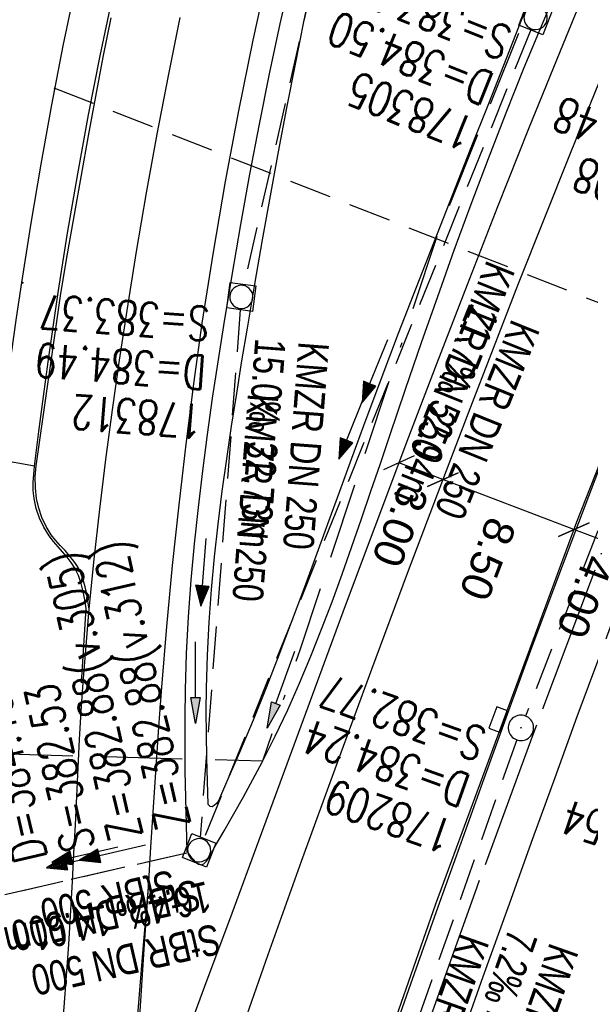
# Model space of a CAD drawing. Extents: x 508366 to 508911, y 448017 to 448810.
# Tile 27 of 46: x 508545 to 508579, y 448359 to 448417. Entities that reach past the tile are written whole.
import ezdxf

# ---------------------------------------------------------------- set-up
doc = ezdxf.new("R2010")
doc.units = 0
doc.header["$LTSCALE"] = 10
doc.header["$MEASUREMENT"] = 0
for name, pattern in [('ACAD_ISO16W100', [73, 15, -6.5, 15, -6.5, 15, -7, 1, -7]), ('ACHSE', [5.5, 4, -0.5, 0.5, -0.5]), ('AUSGEZOGEN', [0]), ('LT00', [0]), ('LT12', [0.4, 0.3, -0.1]), ('LT17', [0.15, 0.1, -0.05]), ('STRICHLINIE2', [0.375, 0.25, -0.125])]:
    doc.linetypes.add(name, pattern=pattern)
doc.layers.get('0').update_dxf_attribs({"linetype": 'LT00'})
for name, color, linetype in [('--EK_FBR', 250, 'LT00'), ('--EK_Halt-Pfeil', 4, 'LT00'), ('--EK_Haltung', 7, 'STRICHLINIE2'), ('--EK_Haltung-Text', 140, 'LT00'), ('--EK_Schacht-Text', 5, 'LT00'), ('--EK_ST-93-1', 30, 'LT17'), ('--EL_Halt-Pfeil', 4, 'LT00'), ('--EL_Haltung', 182, 'STRICHLINIE2'), ('--EL_Haltung-Text', 182, 'LT00'), ('-AX-093', 35, 'ACHSE'), ('BAB-KABEL', 220, 'ACAD_ISO16W100'), ('BEMAßUNG', 255, 'Continuous'), ('DL', 182, 'LT12'), ('DL_PFEIL', 201, 'LT00'), ('DL_TEXT', 182, 'LT00'), ('PFEIL', 140, 'AUSGEZOGEN'), ('V125_AFBR_BAB', 250, 'LT00'), ('V125_GEHWEG', 250, 'LT00'), ('V125_GRABEN', 250, 'LT00'), ('V125_H_BORD', 8, 'LT00'), ('V125_KA_MULD', 182, 'LT00'), ('V125_KA_PRUF', 182, 'LT00'), ('V125_LD_MARK', 250, 'LT00'), ('V125_PARK_MS', 1, 'LT00'), ('V125_SINKK', 182, 'LT00')]:
    doc.layers.add(name, color=color, linetype=linetype)
doc.styles.add('Arial', font='ARIAL.TTF')
doc.styles.add('Haltungsbeschriftung', font='ARIAL.TTF', dxfattribs={"width": 0.75})
doc.styles.add('schachtbeschriftung', font='romans.shx', dxfattribs={"width": 0.75, "height": 2})

# ---------------------------------------------------------------- blocks, each defined once
blk = doc.blocks.new('Pfreil3')
at = {"layer": 'PFEIL'}
blk.add_hatch(color=256, dxfattribs=at).paths.add_polyline_path([(-1.549, 0.273), (-1.549, -0.273), (0, 0)])
for p, q in [((-1.549, 0), (-4.831, 0)), ((-1.549, -0.273), (-1.549, 0.273)), ((-1.549, 0.273), (0, 0)), ((0, 0), (-1.549, -0.273))]:
    blk.add_line(p, q, dxfattribs=at)
blk = doc.blocks.new('SYMB0011')
at = {"color": 0, "linetype": 'ByBlock'}
for p, q in [((0.5, 0), (-0.5, 0)), ((0, 0.5), (0, -0.5))]:
    blk.add_line(p, q, dxfattribs=at)
blk = doc.blocks.new('SYMB0003')
at = {"color": 0, "linetype": 'ByBlock'}
for p, q in [((-0.015712, 0), (0.010166, 0.012015)), ((0, -0.021257), (-0.015712, 0)), ((0.010166, 0.012015), (0, -0.021257))]:
    blk.add_line(p, q, dxfattribs=at)
for points in [[(-0.031395, 0.499013), (-0.093691, 0.491144), (-0.154509, 0.475528), (-0.21289, 0.452414), (-0.267913, 0.422164), (-0.318712, 0.385257), (-0.364484, 0.342274), (-0.404509, 0.293893), (-0.438154, 0.240877), (-0.464888, 0.184062), (-0.484292, 0.124345), (-0.496058, 0.062667), (-0.5, 0)], [(0.5, 0), (0.496057, 0.062667), (0.484292, 0.124345), (0.464888, 0.184062), (0.438153, 0.240877), (0.404509, 0.293893), (0.364484, 0.342274), (0.318712, 0.385257), (0.267913, 0.422164), (0.21289, 0.452414), (0.154509, 0.475528), (0.093691, 0.491144), (0.031395, 0.499013), (-0.031395, 0.499013)], [(-0.5, 0), (-0.496058, -0.062667), (-0.484292, -0.124345), (-0.464888, -0.184062), (-0.438154, -0.240877), (-0.404509, -0.293893), (-0.364485, -0.342274), (-0.318712, -0.385257), (-0.267914, -0.422164), (-0.21289, -0.452414), (-0.154509, -0.475529), (-0.093691, -0.491144), (-0.031395, -0.499014), (0.031395, -0.499014)], [(0.031395, -0.499014), (0.093691, -0.491144), (0.154509, -0.475529), (0.21289, -0.452414), (0.267914, -0.422164), (0.318712, -0.385257), (0.364485, -0.342274), (0.404509, -0.293893), (0.438154, -0.240877), (0.464889, -0.184062), (0.484292, -0.124345), (0.496058, -0.062667), (0.5, 0)]]:
    blk.add_lwpolyline(points, dxfattribs=at)
blk = doc.blocks.new('SYMB0652')
at = {"color": 0, "linetype": 'ByBlock'}
blk.add_lwpolyline([(-0.15, -0.075), (0.15, -0.075), (0.15, 0.075), (-0.15, 0.075), (-0.15, -0.075)], dxfattribs=at)
blk = doc.blocks.new('SYMB1210')
at = {"color": 0, "linetype": 'ByBlock'}
blk.add_line((0.018815, -0.179014), (0.055623, -0.17119), dxfattribs=at)
for points in [[(-0.2, -0.2), (-0.2, 0.2), (0.2, 0.2), (0.2, -0.2), (-0.2, -0.2)], [(0.018815, 0.179014), (-0.018815, 0.179014), (-0.055623, 0.17119), (-0.09, 0.155885), (-0.120444, 0.133766), (-0.145623, 0.105801), (-0.164438, 0.073213), (-0.176067, 0.037424), (-0.18, 0)], [(0.18, 0), (0.176067, 0.037424), (0.164438, 0.073213), (0.145623, 0.105801), (0.120444, 0.133766), (0.09, 0.155885), (0.055623, 0.17119), (0.018815, 0.179014)], [(-0.18, 0), (-0.176067, -0.037424), (-0.164438, -0.073213), (-0.145623, -0.105801), (-0.120444, -0.133766), (-0.09, -0.155885), (-0.055623, -0.17119), (-0.018815, -0.179014), (0.018815, -0.179014)], [(0.055623, -0.17119), (0.09, -0.155885), (0.120444, -0.133766), (0.145623, -0.105801), (0.164438, -0.073213), (0.176067, -0.037424), (0.18, 0)]]:
    blk.add_lwpolyline(points, dxfattribs=at)
blk = doc.blocks.new('_Oblique')
at = {"color": 0, "linetype": 'ByBlock', "lineweight": -2}
blk.add_line((-0.5, -0.5), (0.5, 0.5), dxfattribs=at)
blk = doc.blocks.new('SYMB0070')
at = {"color": 0, "linetype": 'ByBlock'}
for p, q in [((-0.5, 0), (0.2, 0)), ((0.5, 0), (0.2, 0.1)), ((0.2, 0.1), (0.2, 0)), ((0.468, 0), (0.21, 0.086)), ((0.21, 0.086), (0.21, -0.086)), ((0.21, -0.086), (0.468, 0)), ((0.22, -0.072), (0.437, 0)), ((0.23, -0.058), (0.405, 0)), ((0.24, -0.045), (0.374, 0)), ((0.342, 0), (0.25, 0.031)), ((0.25, 0.031), (0.25, -0.031)), ((0.25, -0.031), (0.342, 0)), ((0.26, -0.017), (0.31, 0)), ((0.27, -0.003), (0.279, 0))]:
    blk.add_line(p, q, dxfattribs=at)
for points in [[(0.2, 0), (0.2, -0.1), (0.5, 0)], [(0.437, 0), (0.22, 0.072), (0.22, -0.072)], [(0.405, 0), (0.23, 0.058), (0.23, -0.058)], [(0.374, 0), (0.24, 0.045), (0.24, -0.045)], [(0.31, 0), (0.26, 0.017), (0.26, -0.017)], [(0.279, 0), (0.27, 0.003), (0.27, -0.003)]]:
    blk.add_lwpolyline(points, dxfattribs=at)

msp = doc.modelspace()

# ---------------------------------------------------------------- linework, layer by layer
at = {"layer": '--EK_FBR', "color": 2}
for points in [[(508626.469, 448497.705), (508616.197, 448476.875), (508605.921, 448454.856), (508595.874, 448432.15), (508586.568, 448410.009), (508577.699, 448387.484), (508569.382, 448364.954), (508561.383, 448342.031), (508553.96, 448319.302), (508546.614, 448295.314), (508539.721, 448270.71), (508533.566, 448247.002), (508527.759, 448222.598), (508522.528, 448198.422), (508517.808, 448174.187), (508513.382, 448149.598), (508509.347, 448125.186), (508505.724, 448100.686)], [(508570.748, 448356.605), (508572.197, 448360.682), (508573.657, 448364.755), (508575.125, 448368.826), (508576.428, 448372.419), (508577.738, 448376.009), (508579.058, 448379.595), (508580.388, 448383.178), (508581.731, 448386.755), (508583.089, 448390.327), (508584.463, 448393.893), (508585.855, 448397.451), (508587.239, 448400.934), (508588.642, 448404.41), (508590.061, 448407.88), (508591.494, 448411.343), (508592.941, 448414.801), (508594.401, 448418.254)], [(508539.292, 448313.724), (508539.95, 448316.106), (508540.592, 448318.493), (508541.216, 448320.884), (508541.819, 448323.281), (508542.464, 448325.963), (508543.078, 448328.654), (508543.658, 448331.351), (508544.204, 448334.056), (508544.776, 448337.114), (508545.3, 448340.18), (508545.776, 448343.254), (508546.202, 448346.335), (508546.418, 448348.055), (508546.619, 448349.778), (508546.808, 448351.501), (508547.173, 448355.19), (508547.489, 448358.883), (508547.757, 448362.58), (508547.98, 448366.28)]]:
    msp.add_lwpolyline(points, dxfattribs=at)
at = {"layer": '--EK_FBR'}
for points in [[(508551.493, 448351.321), (508551.735, 448354.978), (508551.977, 448358.635), (508552.216, 448362.292), (508552.452, 448365.949), (508552.603, 448368.308), (508552.755, 448370.667), (508552.912, 448373.026), (508553.077, 448375.384), (508553.254, 448377.741), (508553.552, 448381.328), (508553.886, 448384.913), (508554.26, 448388.494), (508554.674, 448392.07), (508555.132, 448395.64), (508555.635, 448399.205), (508556.287, 448403.394), (508557.004, 448407.572), (508557.784, 448411.739), (508558.625, 448415.895), (508559.526, 448420.039)], [(508578.199, 448418.863), (508576.722, 448415.259), (508574.869, 448410.673), (508573.042, 448406.076), (508571.237, 448401.47), (508569.455, 448396.856), (508567.693, 448392.234), (508566.429, 448388.882), (508565.174, 448385.527), (508563.925, 448382.17), (508562.681, 448378.811), (508561.441, 448375.451), (508560.201, 448372.09), (508558.962, 448368.729), (508557.366, 448364.408), (508555.767, 448360.087), (508554.166, 448355.768), (508552.565, 448351.448)], [(508547.98, 448366.28), (508548.068, 448367.957), (508548.15, 448369.633), (508548.231, 448371.31), (508548.314, 448372.987), (508548.402, 448374.664), (508548.501, 448376.339), (508548.612, 448378.014), (508548.78, 448380.188), (508548.973, 448382.36), (508549.266, 448385.304), (508549.594, 448388.243), (508549.954, 448391.179), (508550.344, 448394.111), (508550.76, 448397.04), (508551.202, 448399.966), (508551.757, 448403.434), (508552.345, 448406.896), (508552.969, 448410.352), (508553.631, 448413.801), (508554.332, 448417.242)]]:
    msp.add_lwpolyline(points, dxfattribs=at)
at = {"layer": '--EK_Haltung'}
for p, q in [((508566.313, 448437.762), (508558.097, 448401.495)), ((508574.994, 448416.518), (508555.729, 448368.824)), ((508588.485, 448411.426), (508574.686, 448376.046)), ((508557.875, 448400.016), (508555.505, 448368.876)), ((508574.164, 448374.64), (508561.165, 448337.838)), ((508554.717, 448367.961), (508542.519, 448365.161))]:
    msp.add_line(p, q, dxfattribs=at)
at = {"layer": '--EK_ST-93-1', "ltscale": 2.5}
msp.add_line((508584.103, 448398.403), (508546.902, 448413.075), dxfattribs=at)
at = {"layer": '--EL_Haltung'}
for p, q in [((508566.313, 448437.762), (508558.097, 448401.495)), ((508574.994, 448416.518), (508555.729, 448368.824)), ((508588.485, 448411.426), (508574.686, 448376.046)), ((508557.875, 448400.016), (508555.505, 448368.876)), ((508574.164, 448374.64), (508561.165, 448337.838)), ((508554.717, 448367.961), (508542.519, 448365.161))]:
    msp.add_line(p, q, dxfattribs=at)
at = {"layer": '-AX-093', "ltscale": 0.2}
msp.add_lwpolyline([(508625.453, 448491.238), (508621.139, 448482.477), (508616.897, 448473.682), (508612.727, 448464.852), (508608.63, 448455.988), (508604.605, 448447.09), (508600.653, 448438.161), (508596.775, 448429.199), (508592.97, 448420.205), (508589.239, 448411.181), (508585.582, 448402.126), (508581.999, 448393.042), (508578.491, 448383.929), (508575.057, 448374.787), (508571.699, 448365.617), (508568.416, 448356.421), (508565.208, 448347.197), (508562.076, 448337.948), (508559.02, 448328.673), (508556.04, 448319.374), (508553.136, 448310.05)], dxfattribs=at)
at = {"layer": 'BAB-KABEL', "ltscale": 0.03, "flags": 128}
msp.add_lwpolyline([(508761.637, 448761.991), (508761.413, 448761.665), (508751.074, 448746.056), (508734.064, 448723.741), (508723.724, 448711.345), (508718.212, 448704.459), (508713.613, 448696.376), (508686.717, 448654.757), (508671.534, 448637.703), (508644.305, 448608.039), (508629.576, 448591.601), (508628.23, 448590.167), (508627.243, 448588.193), (508626.505, 448585.996), (508630.756, 448580.349), (508635.557, 448574.979), (508645.734, 448563.785), (508632.922, 448541.342), (508625.71, 448528.169), (508618.608, 448514.09), (508612.89, 448501.411), (508605.911, 448486.638), (508596.525, 448468.082), (508590.352, 448454.717), (508583.484, 448438.345), (508575.927, 448420.369), (508569.566, 448404.62), (508561.374, 448379.926), (508559.189, 448373.378), (508539.254, 448373.924), (508535.422, 448332.257), (508534.583, 448325.665), (508534.174, 448323.891), (508530.897, 448314.887), (508523.651, 448292.891), (508510.802, 448255.585), (508499.723, 448218.809), (508491.79, 448185.85), (508486.047, 448161.381), (508483.035, 448139.227), (508479.751, 448113.403), (508481.527, 448103.17), (508480.164, 448094.262), (508478.935, 448090.579), (508477.433, 448087.401), (508476.34, 448080.034), (508476.228, 448079.151)], dxfattribs=at)
at = {"layer": 'BEMAßUNG'}
for p, q in [((508569.816, 448389.986), (508567.214, 448390.978)), ((508577.537, 448387.042), (508569.816, 448389.985)), ((508581.296, 448385.61), (508577.537, 448387.043))]:
    msp.add_line(p, q, dxfattribs=at)
at = {"layer": 'DL'}
msp.add_line((508554.717, 448367.961), (508542.519, 448365.161), dxfattribs=at)
at = {"layer": 'V125_AFBR_BAB', "color": 0}
for points in [[(508626.469, 448497.705), (508616.197, 448476.875), (508605.921, 448454.856), (508595.874, 448432.15), (508586.568, 448410.009), (508577.699, 448387.484), (508569.382, 448364.954), (508561.383, 448342.031), (508553.96, 448319.302), (508546.614, 448295.314), (508539.721, 448270.71), (508533.566, 448247.002), (508527.759, 448222.598), (508522.528, 448198.422), (508517.808, 448174.187), (508513.382, 448149.598), (508509.347, 448125.186), (508505.724, 448100.686)], [(508570.748, 448356.605), (508572.197, 448360.682), (508573.657, 448364.755), (508575.125, 448368.826), (508576.428, 448372.419), (508577.738, 448376.009), (508579.058, 448379.595), (508580.388, 448383.178), (508581.731, 448386.755), (508583.089, 448390.327), (508584.463, 448393.893), (508585.855, 448397.451), (508587.239, 448400.934), (508588.642, 448404.41), (508590.061, 448407.88), (508591.494, 448411.343), (508592.941, 448414.801), (508594.401, 448418.254)], [(508539.292, 448313.724), (508539.95, 448316.106), (508540.592, 448318.493), (508541.216, 448320.884), (508541.819, 448323.281), (508542.464, 448325.963), (508543.078, 448328.654), (508543.658, 448331.351), (508544.204, 448334.056), (508544.776, 448337.114), (508545.3, 448340.18), (508545.776, 448343.254), (508546.202, 448346.335), (508546.418, 448348.055), (508546.619, 448349.778), (508546.808, 448351.501), (508547.173, 448355.19), (508547.489, 448358.883), (508547.757, 448362.58), (508547.98, 448366.28)]]:
    msp.add_lwpolyline(points, dxfattribs=at)
at = {"layer": 'V125_AFBR_BAB'}
for points in [[(508551.493, 448351.321), (508551.735, 448354.978), (508551.977, 448358.635), (508552.216, 448362.292), (508552.452, 448365.949), (508552.603, 448368.308), (508552.755, 448370.667), (508552.912, 448373.026), (508553.077, 448375.384), (508553.254, 448377.741), (508553.552, 448381.328), (508553.886, 448384.913), (508554.26, 448388.494), (508554.674, 448392.07), (508555.132, 448395.64), (508555.635, 448399.205), (508556.287, 448403.394), (508557.004, 448407.572), (508557.784, 448411.739), (508558.625, 448415.895), (508559.526, 448420.039)], [(508578.199, 448418.863), (508576.722, 448415.259), (508574.869, 448410.673), (508573.042, 448406.076), (508571.237, 448401.47), (508569.455, 448396.856), (508567.693, 448392.234), (508566.429, 448388.882), (508565.174, 448385.527), (508563.925, 448382.17), (508562.681, 448378.811), (508561.441, 448375.451), (508560.201, 448372.09), (508558.962, 448368.729), (508557.366, 448364.408), (508555.767, 448360.087), (508554.166, 448355.768), (508552.565, 448351.448)], [(508547.98, 448366.28), (508548.068, 448367.957), (508548.15, 448369.633), (508548.231, 448371.31), (508548.314, 448372.987), (508548.402, 448374.664), (508548.501, 448376.339), (508548.612, 448378.014), (508548.78, 448380.188), (508548.973, 448382.36), (508549.266, 448385.304), (508549.594, 448388.243), (508549.954, 448391.179), (508550.344, 448394.111), (508550.76, 448397.04), (508551.202, 448399.966), (508551.757, 448403.434), (508552.345, 448406.896), (508552.969, 448410.352), (508553.631, 448413.801), (508554.332, 448417.242)]]:
    msp.add_lwpolyline(points, dxfattribs=at)
at = {"layer": 'V125_GEHWEG'}
msp.add_line((508545.737, 448390.781), (508543.542, 448391.17), dxfattribs=at)
msp.add_lwpolyline([(508543.542, 448391.17), (508543.82, 448393.258), (508544.1, 448395.347), (508544.387, 448397.434), (508544.682, 448399.52), (508544.988, 448401.605), (508545.536, 448405.105), (508546.126, 448408.599), (508546.76, 448412.085), (508547.438, 448415.563), (508548.163, 448419.031), (508548.936, 448422.488), (508549.458, 448424.704), (508549.997, 448426.916), (508550.55, 448429.125), (508551.112, 448431.332), (508551.682, 448433.536), (508552.255, 448435.74)], dxfattribs=at)
at = {"layer": 'V125_GRABEN'}
for points in [[(508554.747, 448368.034), (508554.703, 448369.626), (508554.663, 448371.219), (508554.632, 448372.811), (508554.615, 448374.402), (508554.615, 448375.993), (508554.637, 448377.584), (508554.707, 448379.741), (508554.823, 448381.896), (508554.979, 448384.05), (508555.173, 448386.202), (508555.4, 448388.352), (508555.656, 448390.5), (508555.938, 448392.645), (508556.242, 448394.789), (508556.564, 448396.93), (508556.899, 448399.068), (508557.387, 448402.049), (508557.897, 448405.024), (508558.433, 448407.993), (508558.997, 448410.956), (508559.593, 448413.911), (508560.223, 448416.859), (508560.889, 448419.799)], [(508555.978, 448370.831), (508555.938, 448372.205), (508555.903, 448373.579), (508555.878, 448374.952), (508555.869, 448376.325), (508555.879, 448377.697), (508555.934, 448379.635), (508556.034, 448381.571), (508556.176, 448383.505), (508556.355, 448385.437), (508556.567, 448387.367), (508556.808, 448389.296), (508557.073, 448391.222), (508557.358, 448393.147), (508557.66, 448395.07), (508557.973, 448396.99), (508558.294, 448398.909), (508558.737, 448401.515), (508559.188, 448404.118), (508559.649, 448406.717), (508560.124, 448409.312), (508560.613, 448411.904), (508561.118, 448414.492), (508561.643, 448417.077), (508562.189, 448419.659)], [(508556.336, 448368.272), (508556.917, 448369.274), (508557.493, 448370.277), (508558.062, 448371.284), (508558.619, 448372.297), (508559.161, 448373.317), (508559.934, 448374.854), (508560.667, 448376.41), (508561.364, 448377.983), (508562.03, 448379.571), (508562.668, 448381.172), (508563.283, 448382.784), (508563.877, 448384.406), (508564.455, 448386.035), (508565.02, 448387.669), (508565.577, 448389.307), (508566.13, 448390.947), (508566.682, 448392.586), (508567.613, 448395.329), (508568.557, 448398.065), (508569.514, 448400.793), (508570.489, 448403.513), (508571.484, 448406.224), (508572.502, 448408.925), (508573.545, 448411.616), (508574.615, 448414.295), (508575.717, 448416.961), (508576.579, 448418.987)], [(508574.628, 448417.569), (508573.566, 448414.86), (508572.499, 448412.153), (508571.43, 448409.447), (508570.361, 448406.741), (508569.296, 448404.034), (508568.237, 448401.323), (508567.188, 448398.609), (508566.152, 448395.89), (508565.132, 448393.164), (508564.42, 448391.23), (508563.714, 448389.294), (508563.01, 448387.358), (508562.305, 448385.422), (508561.594, 448383.488), (508560.874, 448381.557), (508560.142, 448379.632), (508559.393, 448377.714), (508558.624, 448375.804), (508557.832, 448373.903), (508557.423, 448372.95), (508557.01, 448371.999), (508556.595, 448371.05)], [(508556.595, 448371.05), (508556.463, 448370.893), (508556.335, 448370.765), (508556.212, 448370.693), (508556.097, 448370.707), (508556.037, 448370.76), (508555.978, 448370.831)], [(508554.747, 448368.034), (508554.917, 448367.807), (508555.085, 448367.599), (508555.25, 448367.427), (508555.411, 448367.312), (508555.565, 448367.271), (508555.731, 448367.329), (508555.889, 448367.482), (508556.041, 448367.706), (508556.19, 448367.977), (508556.336, 448368.272)]]:
    msp.add_lwpolyline(points, dxfattribs=at)
at = {"layer": 'V125_H_BORD'}
for p, q in [((508548.508, 448378.003), (508548.797, 448382.392)), ((508548.612, 448378.014), (508548.508, 448378.003))]:
    msp.add_line(p, q, dxfattribs=at)
for points in [[(508566.325, 448355.722), (508567.924, 448360.255), (508569.532, 448364.784), (508570.886, 448368.574), (508572.248, 448372.362), (508573.62, 448376.145), (508575.005, 448379.923), (508576.404, 448383.696), (508577.821, 448387.463), (508579.539, 448391.956), (508581.282, 448396.438), (508583.05, 448400.912), (508584.841, 448405.376), (508586.653, 448409.832), (508588.485, 448414.281), (508590.335, 448418.721)], [(508545.737, 448390.781), (508546.005, 448392.832), (508546.276, 448394.883), (508546.553, 448396.934), (508546.841, 448398.982), (508547.141, 448401.029), (508547.693, 448404.527), (508548.29, 448408.018), (508548.933, 448411.501), (508549.619, 448414.977), (508550.346, 448418.443)], [(508548.797, 448382.392), (508548.709, 448382.892), (508548.61, 448383.386), (508548.486, 448383.866), (508548.326, 448384.326), (508548.118, 448384.76), (508547.905, 448385.094), (508547.662, 448385.413), (508547.401, 448385.724), (508547.131, 448386.032), (508546.865, 448386.346), (508546.614, 448386.673), (508546.29, 448387.181), (508546.028, 448387.721), (508545.833, 448388.286), (508545.713, 448388.866), (508545.673, 448389.34), (508545.672, 448389.819), (508545.698, 448390.299), (508545.737, 448390.781)]]:
    msp.add_lwpolyline(points, dxfattribs=at)
at = {"layer": 'V125_LD_MARK'}
for points in [[(508557.59, 448356.485), (508559.522, 448361.985), (508561.481, 448367.476), (508563.537, 448373.15), (508565.62, 448378.814), (508567.73, 448384.468), (508569.864, 448390.113), (508571.323, 448393.93), (508572.795, 448397.742), (508574.28, 448401.548), (508575.781, 448405.349), (508577.298, 448409.142), (508578.833, 448412.929), (508580.374, 448416.678), (508581.933, 448420.419)], [(508546.401, 448322.659), (508546.827, 448324.1), (508547.249, 448325.542), (508547.661, 448326.986), (508548.059, 448328.433), (508548.438, 448329.884), (508548.793, 448331.339), (508549.12, 448332.8), (508549.413, 448334.267), (508549.666, 448335.719), (508549.887, 448337.177), (508550.081, 448338.641), (508550.251, 448340.108), (508550.403, 448341.578), (508550.542, 448343.051), (508550.671, 448344.524), (508550.796, 448345.997), (508551.023, 448348.685), (508551.249, 448351.371), (508551.553, 448355.014), (508551.854, 448358.659), (508552.154, 448362.304), (508552.452, 448365.949)]]:
    msp.add_lwpolyline(points, dxfattribs=at)
at = {"layer": 'V125_PARK_MS'}
msp.add_lwpolyline([(508548.973, 448382.36), (508548.895, 448382.824), (508548.818, 448383.242), (508548.728, 448383.66), (508548.615, 448384.069), (508548.471, 448384.463), (508548.288, 448384.835), (508548.067, 448385.173), (508547.813, 448385.49), (508547.54, 448385.797), (508547.26, 448386.102), (508546.986, 448386.412), (508546.731, 448386.736), (508546.425, 448387.226), (508546.18, 448387.751), (508545.995, 448388.301), (508545.869, 448388.868), (508545.795, 448389.511), (508545.788, 448390.155), (508545.847, 448390.796), (508547.291, 448400.971), (508547.693, 448403.297), (508548.099, 448405.622), (508548.509, 448407.946), (508548.928, 448410.268), (508549.356, 448412.589), (508549.798, 448414.906), (508550.256, 448417.22)], dxfattribs=at)

# ---------------------------------------------------------------- block references
at = {"layer": '--EK_Halt-Pfeil', "yscale": 4, "zscale": 4}
for p, xscale, rotation in [((508564.434, 448393.047), 4.000000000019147, 248.0049699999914), ((508555.692, 448384.52), 4.000000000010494, 265.6469699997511), ((508548.394, 448367.535), 3.999999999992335, 192.9293500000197)]:
    msp.add_blockref('SYMB0070', p, dxfattribs=dict(at, xscale=xscale, rotation=rotation))
at = {"layer": '--EL_Halt-Pfeil', "yscale": 4, "zscale": 4}
for p, xscale, rotation in [((508565.796, 448396.383), 4.000000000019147, 248.0049699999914), ((508555.692, 448384.52), 4.000000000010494, 265.6469699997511), ((508548.704, 448367.855), 3.999999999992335, 192.9293500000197)]:
    msp.add_blockref('SYMB0070', p, dxfattribs=dict(at, xscale=xscale, rotation=rotation))
at = {"layer": 'BEMAßUNG', "xscale": 1.4, "yscale": 1.4, "zscale": 1.4}
for p, rotation in [((508567.214, 448390.978), 159.1361723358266), ((508569.816, 448389.986), 339.1361723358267), ((508569.816, 448389.985), 159.1361723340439), ((508577.537, 448387.042), 339.136172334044), ((508577.537, 448387.043), 159.1361723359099)]:
    msp.add_blockref('_Oblique', p, dxfattribs=dict(at, rotation=rotation))
at = {"layer": 'DL_PFEIL', "xscale": 3.999999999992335, "yscale": 4, "zscale": 4, "rotation": 192.9293500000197}
msp.add_blockref('SYMB0070', (508550.344, 448367.983), dxfattribs=at)
at = {"layer": 'PFEIL'}
for p, rotation in [((508555.234, 448375.595), 270), ((508559.45, 448375.325), 250.1926734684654)]:
    msp.add_blockref('Pfreil3', p, dxfattribs=dict(at, rotation=rotation))
at = {"layer": 'V125_GEHWEG', "xscale": 0.09999999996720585, "yscale": 0.09999999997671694, "zscale": 0.1, "rotation": 248.1984000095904}
msp.add_blockref('SYMB0011', (508545.048, 448401.6), dxfattribs=at)
at = {"layer": 'V125_KA_MULD', "zscale": 3.8}
for p, xscale, yscale, rotation in [((508575.275, 448417.213), 3.800000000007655, 3.799999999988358, 248.1984000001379), ((508557.931, 448400.763), 3.800000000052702, 3.800000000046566, 82.35354537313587), ((508555.448, 448368.129), 3.800000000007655, 3.799999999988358, 248.1984000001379)]:
    msp.add_blockref('SYMB1210', p, dxfattribs=dict(at, xscale=xscale, yscale=yscale, rotation=rotation))
at = {"layer": 'V125_KA_PRUF', "xscale": 1.49999999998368, "yscale": 1.5, "zscale": 1.5, "rotation": 248.1984000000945}
msp.add_blockref('SYMB0003', (508574.414, 448375.348), dxfattribs=at)
at = {"layer": 'V125_SINKK', "xscale": 4.500000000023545, "yscale": 4.5, "zscale": 4.5, "rotation": 69.73823789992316}
msp.add_blockref('SYMB0652', (508573.072, 448375.836), dxfattribs=at)

# ---------------------------------------------------------------- texts
at = {"layer": '--EK_Haltung-Text', "style": 'Haltungsbeschriftung', "width": 0.75}
for s, rotation, p in [('11.7‰ 52.94m', -111.99503, (508571.52, 448400.477)), ('KMZR DN 250', -111.99503, (508573.894, 448399.518)), ('15.0‰ 32.73m', -94.35303, (508558.761, 448398.353)), ('KMZR DN 250', -94.35303, (508561.314, 448398.159)), ('16.4‰ 14.01m', -167.07063, (508555.871, 448366.311)), ('StBR DN 500', -167.07063, (508556.444, 448363.816)), ('7.2‰ 40.53m', -109.4546, (508573.724, 448363.596)), ('KMZR DN 350', -109.4546, (508576.137, 448362.744))]:
    msp.add_text(s, height=1.8, rotation=rotation, dxfattribs=at).set_placement(p)
at = {"layer": '--EK_Schacht-Text', "style": 'schachtbeschriftung', "width": 0.75}
for s, rotation, p in [('S=383.50', -201.99504, (508574.023, 448416.542)), ('D=384.50', -201.99504, (508572.945, 448413.871)), ('178305', -201.99504, (508571.866, 448411.2)), ('D=384.48', -201.30568, (508586.242, 448408.937)), ('178208', -201.30568, (508585.196, 448406.253)), ('S=383.37', -184.35303, (508556.13, 448400.152)), ('D=384.49', -184.35303, (508555.911, 448397.279)), ('178312', -184.35303, (508555.692, 448394.406)), ('Z=382.88(v.312)', -257.07065, (508554.933, 448369.617)), ('Z=382.88(v.305)', -257.07065, (508552.126, 448368.973)), ('S=382.77', -199.4546, (508572.515, 448375.226)), ('S=382.53', -257.07065, (508549.319, 448368.33)), ('D=384.13', -257.07065, (508546.512, 448367.686)), ('D=384.24', -199.4546, (508571.555, 448372.51)), ('178209', -199.4546, (508570.596, 448369.793)), ('D=383.54', -199.15181, (508586.788, 448367.819))]:
    msp.add_text(s, height=2, rotation=rotation, dxfattribs=at).set_placement(p)
at = {"layer": '--EL_Haltung-Text', "style": 'Haltungsbeschriftung', "width": 0.75}
for s, rotation, p in [('KMZR DN 250', -111.99503, (508572.429, 448402.997)), ('KMZR DN 250', -94.35303, (508558.331, 448395.091)), ('StBR DN 500', -167.07063, (508555.268, 448366.434)), ('KMZR DN 350', -109.4546, (508570.872, 448363.309))]:
    msp.add_text(s, height=1.8, rotation=rotation, dxfattribs=at).set_placement(p)
at = {"layer": 'BEMAßUNG', "char_height": 1.8, "attachment_point": 5, "rotation": 249.13617, "style": 'Arial'}
for s, insert in [('\\A1;3.00', (508567.292, 448387.273)), ('\\A1;8.50', (508572.453, 448385.303)), ('\\A1;4.00', (508578.182, 448383.085))]:
    msp.add_mtext(s, dxfattribs=dict(at, insert=insert))
at = {"layer": 'DL_TEXT', "style": 'Haltungsbeschriftung', "width": 0.75}
msp.add_text('StBR 500', height=1.8, rotation=-167.07063, dxfattribs=at).set_placement((508553.827, 448366.994))

doc.saveas('drawing.dxf')
